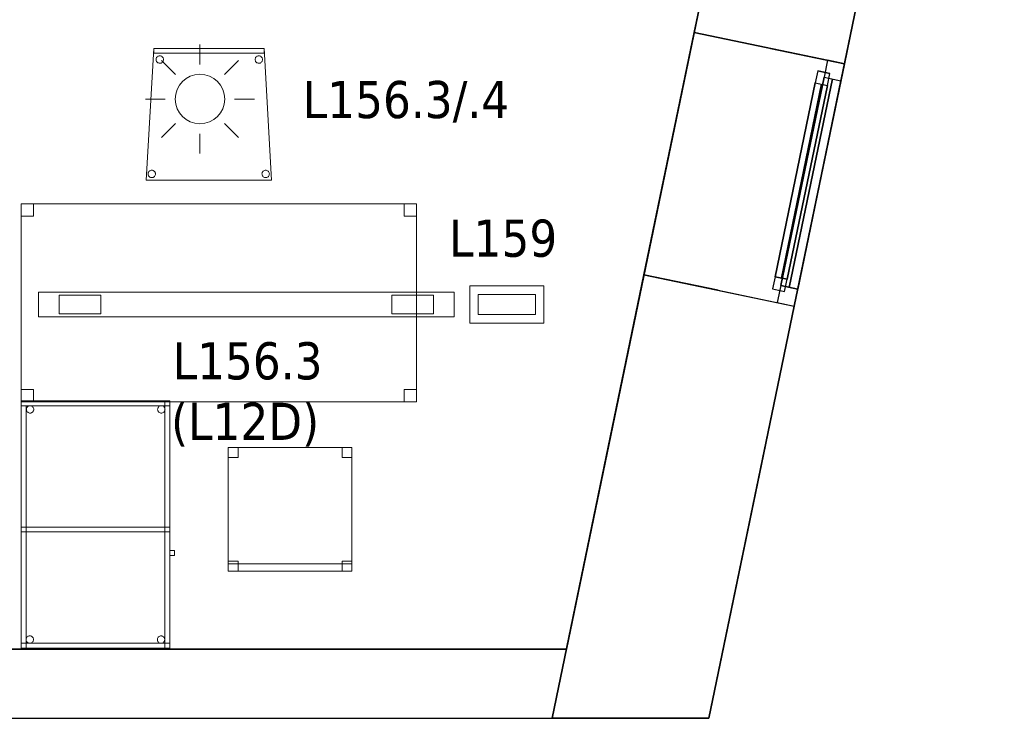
# Model space of a CAD drawing. Header units: metres. Extents: x 391.1 to 427.5, y 12.7 to 28.4.
# Tile 129 of 151: x 421.5 to 425.5, y 12.8 to 15.7. Entities that reach past the tile are written whole.
import ezdxf

# ---------------------------------------------------------------- set-up
doc = ezdxf.new("R2010")
doc.units = ezdxf.units.M
doc.layers.add('01_CARPINTERIA', color=5, linetype='Continuous', lineweight=25, true_color=0x0000ff)
doc.layers.add('01_SUELOS', color=7, linetype='Continuous', lineweight=25, true_color=0x007f00)
for name, color, linetype, lineweight in [('02_MOBILIARIO', 7, 'Continuous', 18), ('A-DETL-____-MBND', 7, 'Continuous', 18), ('A-DETL-GENF-OTLN', 7, 'Continuous', 18), ('A-GENM-____-OTLN', 7, 'Continuous', 18), ('A-WALL-____-MCUT', 7, 'Continuous', 25), ('A-WALL-____-OTLN', 7, 'Continuous', 25), ('E-LITE-____-IDEN', 7, 'Continuous', 30), ('E-LITE-EQPM-IDEN', 7, 'Continuous', 30)]:
    doc.layers.add(name, color=color, linetype=linetype, lineweight=lineweight)
doc.styles.add('Tahoma_4', font='tahoma.ttf', dxfattribs={"height": 0.15})

# ---------------------------------------------------------------- blocks, each defined once
blk = doc.blocks.new('Family - Cadira confient_P1-154581-04_ENLLUMENAT_P1')
at = {"layer": 'A-DETL-____-MBND', "color": 253, "true_color": 0xaaaaaa}
for p, q in [((0, 0), (0.03, 0.5326)), ((0.03, 0.5326), (0, 0)), ((0.03, 0.5126), (0.03, 0.5326)), ((0.03, 0.5326), (0.4765, 0.5326)), ((0.4765, 0.5326), (0.03, 0.5326)), ((0.03, 0.5326), (0.03, 0.5126)), ((0.03, 0.5326), (0.4765, 0.5326)), ((0.4765, 0.5326), (0.03, 0.5326)), ((0.4765, 0.5326), (0.4765, 0.5126)), ((0.4765, 0.5126), (0.4765, 0.5326)), ((0.4765, 0.5326), (0.5065, 0)), ((0.5065, 0), (0.4765, 0.5326)), ((0.4765, 0.5126), (0.03, 0.5126)), ((0.03, 0.5126), (0.4765, 0.5126)), ((0.0397, 0.4876), (0.04, 0.4902)), ((0.04, 0.4902), (0.0397, 0.4876)), ((0.0399, 0.485), (0.0397, 0.4876)), ((0.0397, 0.4876), (0.0399, 0.485)), ((0.0406, 0.4825), (0.0399, 0.485)), ((0.0399, 0.485), (0.0406, 0.4825)), ((0.04, 0.4902), (0.0406, 0.4927)), ((0.0406, 0.4927), (0.04, 0.4902)), ((0.0406, 0.4927), (0.0417, 0.495)), ((0.0417, 0.495), (0.0406, 0.4927)), ((0.0417, 0.4801), (0.0406, 0.4825)), ((0.0406, 0.4825), (0.0417, 0.4801)), ((0.0417, 0.495), (0.0432, 0.4972)), ((0.0432, 0.4972), (0.0417, 0.495)), ((0.0432, 0.478), (0.0417, 0.4801)), ((0.0417, 0.4801), (0.0432, 0.478)), ((0.0432, 0.4972), (0.0451, 0.499)), ((0.0451, 0.499), (0.0432, 0.4972)), ((0.045, 0.4761), (0.0432, 0.478)), ((0.0432, 0.478), (0.045, 0.4761)), ((0.0451, 0.499), (0.0472, 0.5005)), ((0.0472, 0.5005), (0.0451, 0.499)), ((0.0472, 0.5005), (0.0496, 0.5016)), ((0.0496, 0.5016), (0.0472, 0.5005)), ((0.0496, 0.5016), (0.0521, 0.5022)), ((0.0521, 0.5022), (0.0496, 0.5016)), ((0.0521, 0.5022), (0.0547, 0.5024)), ((0.0547, 0.5024), (0.0521, 0.5022)), ((0.0547, 0.5024), (0.0573, 0.5022)), ((0.0573, 0.5022), (0.0547, 0.5024)), ((0.0573, 0.5022), (0.0598, 0.5015)), ((0.0598, 0.5015), (0.0573, 0.5022)), ((0.0598, 0.5015), (0.0622, 0.5004)), ((0.0622, 0.5004), (0.0598, 0.5015)), ((0.0622, 0.5004), (0.0643, 0.4989)), ((0.0643, 0.4989), (0.0622, 0.5004)), ((0.0661, 0.4779), (0.0642, 0.476)), ((0.0642, 0.476), (0.0661, 0.4779)), ((0.0643, 0.4989), (0.0661, 0.4971)), ((0.0661, 0.4971), (0.0643, 0.4989)), ((0.0661, 0.4971), (0.0676, 0.4949)), ((0.0676, 0.4949), (0.0661, 0.4971)), ((0.0676, 0.48), (0.0661, 0.4779)), ((0.0661, 0.4779), (0.0676, 0.48)), ((0.0676, 0.4949), (0.0687, 0.4926)), ((0.0687, 0.4926), (0.0676, 0.4949)), ((0.0687, 0.4823), (0.0676, 0.48)), ((0.0676, 0.48), (0.0687, 0.4823)), ((0.0687, 0.4926), (0.0694, 0.49)), ((0.0694, 0.49), (0.0687, 0.4926)), ((0.0694, 0.4848), (0.0687, 0.4823)), ((0.0687, 0.4823), (0.0694, 0.4848)), ((0.0694, 0.49), (0.0696, 0.4874)), ((0.0696, 0.4874), (0.0694, 0.49)), ((0.0696, 0.4874), (0.0694, 0.4848)), ((0.0694, 0.4848), (0.0696, 0.4874)), ((0.4397, 0.4876), (0.44, 0.4902)), ((0.44, 0.4902), (0.4397, 0.4876)), ((0.4399, 0.485), (0.4397, 0.4876)), ((0.4397, 0.4876), (0.4399, 0.485)), ((0.4406, 0.4825), (0.4399, 0.485)), ((0.4399, 0.485), (0.4406, 0.4825)), ((0.44, 0.4902), (0.4406, 0.4927)), ((0.4406, 0.4927), (0.44, 0.4902)), ((0.4406, 0.4927), (0.4417, 0.495)), ((0.4417, 0.495), (0.4406, 0.4927)), ((0.4417, 0.4801), (0.4406, 0.4825)), ((0.4406, 0.4825), (0.4417, 0.4801)), ((0.4417, 0.495), (0.4432, 0.4972)), ((0.4432, 0.4972), (0.4417, 0.495)), ((0.4432, 0.478), (0.4417, 0.4801)), ((0.4417, 0.4801), (0.4432, 0.478)), ((0.4432, 0.4972), (0.4451, 0.499)), ((0.4451, 0.499), (0.4432, 0.4972)), ((0.445, 0.4761), (0.4432, 0.478)), ((0.4432, 0.478), (0.445, 0.4761)), ((0.4451, 0.499), (0.4472, 0.5005)), ((0.4472, 0.5005), (0.4451, 0.499)), ((0.4472, 0.5005), (0.4496, 0.5016)), ((0.4496, 0.5016), (0.4472, 0.5005)), ((0.4496, 0.5016), (0.4521, 0.5022)), ((0.4521, 0.5022), (0.4496, 0.5016)), ((0.4521, 0.5022), (0.4547, 0.5024)), ((0.4547, 0.5024), (0.4521, 0.5022)), ((0.4547, 0.5024), (0.4573, 0.5022)), ((0.4573, 0.5022), (0.4547, 0.5024)), ((0.4573, 0.5022), (0.4598, 0.5015)), ((0.4598, 0.5015), (0.4573, 0.5022)), ((0.4598, 0.5015), (0.4622, 0.5004)), ((0.4622, 0.5004), (0.4598, 0.5015)), ((0.4622, 0.5004), (0.4643, 0.4989)), ((0.4643, 0.4989), (0.4622, 0.5004)), ((0.4661, 0.4779), (0.4642, 0.476)), ((0.4642, 0.476), (0.4661, 0.4779)), ((0.4643, 0.4989), (0.4661, 0.4971)), ((0.4661, 0.4971), (0.4643, 0.4989)), ((0.4661, 0.4971), (0.4676, 0.4949)), ((0.4676, 0.4949), (0.4661, 0.4971)), ((0.4676, 0.48), (0.4661, 0.4779)), ((0.4661, 0.4779), (0.4676, 0.48)), ((0.4676, 0.4949), (0.4687, 0.4926)), ((0.4687, 0.4926), (0.4676, 0.4949)), ((0.4687, 0.4823), (0.4676, 0.48)), ((0.4676, 0.48), (0.4687, 0.4823)), ((0.4687, 0.4926), (0.4694, 0.49)), ((0.4694, 0.49), (0.4687, 0.4926)), ((0.4694, 0.4848), (0.4687, 0.4823)), ((0.4687, 0.4823), (0.4694, 0.4848)), ((0.4694, 0.49), (0.4696, 0.4874)), ((0.4696, 0.4874), (0.4694, 0.49)), ((0.4696, 0.4874), (0.4694, 0.4848)), ((0.4694, 0.4848), (0.4696, 0.4874)), ((0.0471, 0.4746), (0.045, 0.4761)), ((0.045, 0.4761), (0.0471, 0.4746)), ((0.0495, 0.4735), (0.0471, 0.4746)), ((0.0471, 0.4746), (0.0495, 0.4735)), ((0.052, 0.4728), (0.0495, 0.4735)), ((0.0495, 0.4735), (0.052, 0.4728)), ((0.0546, 0.4726), (0.052, 0.4728)), ((0.052, 0.4728), (0.0546, 0.4726)), ((0.0572, 0.4728), (0.0546, 0.4726)), ((0.0546, 0.4726), (0.0572, 0.4728)), ((0.0597, 0.4734), (0.0572, 0.4728)), ((0.0572, 0.4728), (0.0597, 0.4734)), ((0.0621, 0.4745), (0.0597, 0.4734)), ((0.0597, 0.4734), (0.0621, 0.4745)), ((0.0642, 0.476), (0.0621, 0.4745)), ((0.0621, 0.4745), (0.0642, 0.476)), ((0.4471, 0.4746), (0.445, 0.4761)), ((0.445, 0.4761), (0.4471, 0.4746)), ((0.4495, 0.4735), (0.4471, 0.4746)), ((0.4471, 0.4746), (0.4495, 0.4735)), ((0.452, 0.4728), (0.4495, 0.4735)), ((0.4495, 0.4735), (0.452, 0.4728)), ((0.4546, 0.4726), (0.452, 0.4728)), ((0.452, 0.4728), (0.4546, 0.4726)), ((0.4572, 0.4728), (0.4546, 0.4726)), ((0.4546, 0.4726), (0.4572, 0.4728)), ((0.4597, 0.4734), (0.4572, 0.4728)), ((0.4572, 0.4728), (0.4597, 0.4734)), ((0.4621, 0.4745), (0.4597, 0.4734)), ((0.4597, 0.4734), (0.4621, 0.4745)), ((0.4642, 0.476), (0.4621, 0.4745)), ((0.4621, 0.4745), (0.4642, 0.476)), ((0.0172, 0.0392), (0.0198, 0.0398)), ((0.0198, 0.0398), (0.0172, 0.0392)), ((0.0198, 0.0398), (0.0224, 0.04)), ((0.0224, 0.04), (0.0198, 0.0398)), ((0.0224, 0.04), (0.0249, 0.0398)), ((0.0249, 0.0398), (0.0224, 0.04)), ((0.0249, 0.0398), (0.0275, 0.0391)), ((0.0275, 0.0391), (0.0249, 0.0398)), ((0.4772, 0.0392), (0.4798, 0.0398)), ((0.4798, 0.0398), (0.4772, 0.0392)), ((0.4798, 0.0398), (0.4824, 0.04)), ((0.4824, 0.04), (0.4798, 0.0398)), ((0.4824, 0.04), (0.4849, 0.0398)), ((0.4849, 0.0398), (0.4824, 0.04)), ((0.4849, 0.0398), (0.4875, 0.0391)), ((0.4875, 0.0391), (0.4849, 0.0398)), ((0.5065, 0), (0, 0)), ((0, 0), (0.5065, 0)), ((0.0074, 0.0252), (0.0076, 0.0278)), ((0.0076, 0.0278), (0.0074, 0.0252)), ((0.0076, 0.0226), (0.0074, 0.0252)), ((0.0074, 0.0252), (0.0076, 0.0226)), ((0.0076, 0.0278), (0.0083, 0.0303)), ((0.0083, 0.0303), (0.0076, 0.0278)), ((0.0082, 0.02), (0.0076, 0.0226)), ((0.0076, 0.0226), (0.0082, 0.02)), ((0.0093, 0.0177), (0.0082, 0.02)), ((0.0082, 0.02), (0.0093, 0.0177)), ((0.0083, 0.0303), (0.0094, 0.0326)), ((0.0094, 0.0326), (0.0083, 0.0303)), ((0.0108, 0.0155), (0.0093, 0.0177)), ((0.0093, 0.0177), (0.0108, 0.0155)), ((0.0094, 0.0326), (0.0109, 0.0347)), ((0.0109, 0.0347), (0.0094, 0.0326)), ((0.0126, 0.0137), (0.0108, 0.0155)), ((0.0108, 0.0155), (0.0126, 0.0137)), ((0.0109, 0.0347), (0.0127, 0.0366)), ((0.0127, 0.0366), (0.0109, 0.0347)), ((0.0148, 0.0122), (0.0126, 0.0137)), ((0.0126, 0.0137), (0.0148, 0.0122)), ((0.0127, 0.0366), (0.0149, 0.0381)), ((0.0149, 0.0381), (0.0127, 0.0366)), ((0.0171, 0.0111), (0.0148, 0.0122)), ((0.0148, 0.0122), (0.0171, 0.0111)), ((0.0149, 0.0381), (0.0172, 0.0392)), ((0.0172, 0.0392), (0.0149, 0.0381)), ((0.0196, 0.0104), (0.0171, 0.0111)), ((0.0171, 0.0111), (0.0196, 0.0104)), ((0.0222, 0.0102), (0.0196, 0.0104)), ((0.0196, 0.0104), (0.0222, 0.0102)), ((0.0248, 0.0104), (0.0222, 0.0102)), ((0.0222, 0.0102), (0.0248, 0.0104)), ((0.0273, 0.011), (0.0248, 0.0104)), ((0.0248, 0.0104), (0.0273, 0.011)), ((0.0297, 0.0121), (0.0273, 0.011)), ((0.0273, 0.011), (0.0297, 0.0121)), ((0.0275, 0.0391), (0.0298, 0.038)), ((0.0298, 0.038), (0.0275, 0.0391)), ((0.0318, 0.0136), (0.0297, 0.0121)), ((0.0297, 0.0121), (0.0318, 0.0136)), ((0.0298, 0.038), (0.0319, 0.0365)), ((0.0319, 0.0365), (0.0298, 0.038)), ((0.0337, 0.0154), (0.0318, 0.0136)), ((0.0318, 0.0136), (0.0337, 0.0154)), ((0.0319, 0.0365), (0.0338, 0.0346)), ((0.0338, 0.0346), (0.0319, 0.0365)), ((0.0352, 0.0176), (0.0337, 0.0154)), ((0.0337, 0.0154), (0.0352, 0.0176)), ((0.0338, 0.0346), (0.0353, 0.0325)), ((0.0353, 0.0325), (0.0338, 0.0346)), ((0.0363, 0.0199), (0.0352, 0.0176)), ((0.0352, 0.0176), (0.0363, 0.0199)), ((0.0353, 0.0325), (0.0363, 0.0301)), ((0.0363, 0.0301), (0.0353, 0.0325)), ((0.0363, 0.0301), (0.037, 0.0276)), ((0.037, 0.0276), (0.0363, 0.0301)), ((0.037, 0.0224), (0.0363, 0.0199)), ((0.0363, 0.0199), (0.037, 0.0224)), ((0.037, 0.0276), (0.0372, 0.025)), ((0.0372, 0.025), (0.037, 0.0276)), ((0.0372, 0.025), (0.037, 0.0224)), ((0.037, 0.0224), (0.0372, 0.025)), ((0.4674, 0.0252), (0.4676, 0.0278)), ((0.4676, 0.0278), (0.4674, 0.0252)), ((0.4676, 0.0226), (0.4674, 0.0252)), ((0.4674, 0.0252), (0.4676, 0.0226)), ((0.4676, 0.0278), (0.4683, 0.0303)), ((0.4683, 0.0303), (0.4676, 0.0278)), ((0.4682, 0.02), (0.4676, 0.0226)), ((0.4676, 0.0226), (0.4682, 0.02)), ((0.4693, 0.0177), (0.4682, 0.02)), ((0.4682, 0.02), (0.4693, 0.0177)), ((0.4683, 0.0303), (0.4694, 0.0326)), ((0.4694, 0.0326), (0.4683, 0.0303)), ((0.4708, 0.0155), (0.4693, 0.0177)), ((0.4693, 0.0177), (0.4708, 0.0155)), ((0.4694, 0.0326), (0.4709, 0.0347)), ((0.4709, 0.0347), (0.4694, 0.0326)), ((0.4726, 0.0137), (0.4708, 0.0155)), ((0.4708, 0.0155), (0.4726, 0.0137)), ((0.4709, 0.0347), (0.4727, 0.0366)), ((0.4727, 0.0366), (0.4709, 0.0347)), ((0.4748, 0.0122), (0.4726, 0.0137)), ((0.4726, 0.0137), (0.4748, 0.0122)), ((0.4727, 0.0366), (0.4749, 0.0381)), ((0.4749, 0.0381), (0.4727, 0.0366)), ((0.4771, 0.0111), (0.4748, 0.0122)), ((0.4748, 0.0122), (0.4771, 0.0111)), ((0.4749, 0.0381), (0.4772, 0.0392)), ((0.4772, 0.0392), (0.4749, 0.0381)), ((0.4796, 0.0104), (0.4771, 0.0111)), ((0.4771, 0.0111), (0.4796, 0.0104)), ((0.4822, 0.0102), (0.4796, 0.0104)), ((0.4796, 0.0104), (0.4822, 0.0102)), ((0.4848, 0.0104), (0.4822, 0.0102)), ((0.4822, 0.0102), (0.4848, 0.0104)), ((0.4873, 0.011), (0.4848, 0.0104)), ((0.4848, 0.0104), (0.4873, 0.011)), ((0.4897, 0.0121), (0.4873, 0.011)), ((0.4873, 0.011), (0.4897, 0.0121)), ((0.4875, 0.0391), (0.4898, 0.038)), ((0.4898, 0.038), (0.4875, 0.0391)), ((0.4918, 0.0136), (0.4897, 0.0121)), ((0.4897, 0.0121), (0.4918, 0.0136)), ((0.4898, 0.038), (0.4919, 0.0365)), ((0.4919, 0.0365), (0.4898, 0.038)), ((0.4937, 0.0154), (0.4918, 0.0136)), ((0.4918, 0.0136), (0.4937, 0.0154)), ((0.4919, 0.0365), (0.4938, 0.0346)), ((0.4938, 0.0346), (0.4919, 0.0365)), ((0.4952, 0.0176), (0.4937, 0.0154)), ((0.4937, 0.0154), (0.4952, 0.0176)), ((0.4938, 0.0346), (0.4953, 0.0325)), ((0.4953, 0.0325), (0.4938, 0.0346)), ((0.4963, 0.0199), (0.4952, 0.0176)), ((0.4952, 0.0176), (0.4963, 0.0199)), ((0.4953, 0.0325), (0.4963, 0.0301)), ((0.4963, 0.0301), (0.4953, 0.0325)), ((0.4963, 0.0301), (0.497, 0.0276)), ((0.497, 0.0276), (0.4963, 0.0301)), ((0.497, 0.0224), (0.4963, 0.0199)), ((0.4963, 0.0199), (0.497, 0.0224)), ((0.497, 0.0276), (0.4972, 0.025)), ((0.4972, 0.025), (0.497, 0.0276)), ((0.4972, 0.025), (0.497, 0.0224)), ((0.497, 0.0224), (0.4972, 0.025))]:
    blk.add_line(p, q, dxfattribs=at)
blk = doc.blocks.new('Family - Cadira d_Oficina_P1-154621-04_ENLLUMENAT_P1')
at = {"layer": 'A-DETL-____-MBND', "color": 253, "true_color": 0xaaaaaa}
for p, q in [((0, 0.5), (0.5, 0.5)), ((0, 0), (0, 0.5)), ((0.5, 0.5), (0, 0.5)), ((0, 0.5), (0, 0)), ((0, 0.46), (0, 0.5)), ((0, 0.5), (0.04, 0.5)), ((0.04, 0.5), (0, 0.5)), ((0, 0.5), (0, 0.46)), ((0.04, 0.5), (0.04, 0.46)), ((0.04, 0.46), (0.04, 0.5)), ((0.46, 0.46), (0.46, 0.5)), ((0.46, 0.5), (0.5, 0.5)), ((0.5, 0.5), (0.46, 0.5)), ((0.46, 0.5), (0.46, 0.46)), ((0.5, 0.5), (0.5, 0)), ((0.5, 0), (0.5, 0.5)), ((0.5, 0.5), (0.5, 0.46)), ((0.5, 0.46), (0.5, 0.5)), ((0.04, 0.46), (0, 0.46)), ((0, 0.46), (0.04, 0.46)), ((0.5, 0.46), (0.46, 0.46)), ((0.46, 0.46), (0.5, 0.46)), ((0, 0), (0, 0.04)), ((0, 0.04), (0.04, 0.04)), ((0.04, 0.04), (0, 0.04)), ((0, 0.04), (0, 0)), ((0.04, 0.04), (0.04, 0)), ((0.04, 0), (0.04, 0.04)), ((0.46, 0), (0.46, 0.04)), ((0.46, 0.04), (0.5, 0.04)), ((0.5, 0.04), (0.46, 0.04)), ((0.46, 0.04), (0.46, 0)), ((0.5, 0.04), (0.5, 0)), ((0.5, 0), (0.5, 0.04)), ((0, 0), (0, 0.03)), ((0, 0.03), (0.5, 0.03)), ((0.5, 0.03), (0, 0.03)), ((0, 0.03), (0, 0)), ((0.04, 0), (0, 0)), ((0, 0), (0.04, 0)), ((0.5, 0), (0, 0)), ((0, 0), (0.5, 0)), ((0.5, 0), (0, 0)), ((0, 0), (0.5, 0)), ((0.5, 0), (0.46, 0)), ((0.5, 0.03), (0.5, 0)), ((0.5, 0), (0.5, 0.03)), ((0.46, 0), (0.5, 0))]:
    blk.add_line(p, q, dxfattribs=at)
blk = doc.blocks.new('Forma directa - LONDR55-XX_ZZ-ARQ-CAA-M3D-Londres55-154719-04_ENLLUMENAT_P1')
at = {"layer": '01_CARPINTERIA', "color": 161, "true_color": 0xaaaaff}
for p, q in [((0.1, 0.1), (0.05, 0.1)), ((0.05, 0.1), (0.05, 0.05)), ((0.1, 0.1), (0.05, 0.1)), ((0.05, 0.1), (0.05, 0.05)), ((0.1, 0.1), (0.9, 0.1)), ((0.9, 0.1), (0.1, 0.1)), ((0.1, 0.1), (0.1, 0.05)), ((0.1, 0.05), (0.1, 0.1)), ((0.1, 0.05), (0.1, 0.1)), ((0.1, 0.1), (0.1, 0.05)), ((0.9, 0.1), (0.9, 0.05)), ((0.9, 0.1), (0.9, 0.05)), ((0.95, 0.1), (0.9, 0.1)), ((0.9, 0.1), (0.9, 0.05)), ((0.95, 0.1), (0.9, 0.1)), ((0.9, 0.1), (0.9, 0.05)), ((0.95, 0.05), (0.95, 0.1)), ((0.95, 0.1), (0.95, 0.05)), ((0.07, 0.07), (0, 0.07)), ((0, 0.07), (0, 0)), ((0.07, 0.07), (0, 0.07)), ((0, 0.07), (0, 0)), ((0.05, 0.05), (0.1, 0.05)), ((0.05, 0.05), (0.1, 0.05)), ((0.07, 0), (0.07, 0.07)), ((0.07, 0.07), (0.07, 0)), ((0.07, 0.07), (0.93, 0.07)), ((0.93, 0.07), (0.07, 0.07)), ((0.07, 0.07), (0.07, 0)), ((0.07, 0), (0.07, 0.07)), ((0.9, 0.075), (0.1, 0.075)), ((0.9, 0.075), (0.1, 0.075)), ((0.1, 0.05), (0.9, 0.05)), ((0.9, 0.05), (0.1, 0.05)), ((0.9, 0.05), (0.95, 0.05)), ((0.9, 0.05), (0.95, 0.05)), ((0.93, 0.07), (0.93, 0)), ((0.93, 0.07), (0.93, 0)), ((1, 0.07), (0.93, 0.07)), ((0.93, 0.07), (0.93, 0)), ((1, 0.07), (0.93, 0.07)), ((0.93, 0.07), (0.93, 0)), ((1, 0), (1, 0.07)), ((1, 0.07), (1, 0)), ((0, 0), (0.07, 0)), ((0, 0), (0.07, 0)), ((0.93, 0.035), (0.07, 0.035)), ((0.07, 0.035), (0.93, 0.035)), ((0.07, 0), (0.93, 0)), ((0.93, 0), (0.07, 0)), ((0.93, 0), (1, 0)), ((0.93, 0), (1, 0))]:
    blk.add_line(p, q, dxfattribs=at)
blk = doc.blocks.new('Forma directa - Finestra P1-154720-04_ENLLUMENAT_P1')
at = {"xscale": 1.00000002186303, "yscale": 1.00000002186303, "zscale": 1.00000002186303}
blk.add_blockref('Forma directa - LONDR55-XX_ZZ-ARQ-CAA-M3D-Londres55-154719-04_ENLLUMENAT_P1', (0, 0), dxfattribs=at)
blk = doc.blocks.new('Family - Taula 160X80_P1-154813-04_ENLLUMENAT_P1')
at = {"layer": 'A-DETL-____-MBND', "color": 253, "true_color": 0xaaaaaa}
for p, q in [((0, 0.7501), (0, 0.8001)), ((0, 0.8001), (0.05, 0.8001)), ((0.05, 0.8001), (0, 0.8001)), ((0, 0.8001), (0, 0.7501)), ((0, 0), (0, 0.8001)), ((0, 0.8001), (1.5969, 0.8001)), ((1.5969, 0.8001), (0, 0.8001)), ((0, 0.8001), (0, 0)), ((0.05, 0.8001), (0.05, 0.7501)), ((0.05, 0.7501), (0.05, 0.8001)), ((1.5469, 0.7501), (1.5469, 0.8001)), ((1.5469, 0.8001), (1.5969, 0.8001)), ((1.5969, 0.8001), (1.5469, 0.8001)), ((1.5469, 0.8001), (1.5469, 0.7501)), ((1.5969, 0.8001), (1.5969, 0)), ((1.5969, 0), (1.5969, 0.8001)), ((1.5969, 0.8001), (1.5969, 0.7501)), ((1.5969, 0.7501), (1.5969, 0.8001)), ((0.05, 0.7501), (0, 0.7501)), ((0, 0.7501), (0.05, 0.7501)), ((1.5969, 0.7501), (1.5469, 0.7501)), ((1.5469, 0.7501), (1.5969, 0.7501)), ((0, 0), (0, 0.05)), ((0, 0.05), (0.05, 0.05)), ((0.05, 0.05), (0, 0.05)), ((0, 0.05), (0, 0)), ((0.05, 0.05), (0.05, 0)), ((0.05, 0), (0.05, 0.05)), ((1.5469, 0), (1.5469, 0.05)), ((1.5469, 0.05), (1.5969, 0.05)), ((1.5969, 0.05), (1.5469, 0.05)), ((1.5469, 0.05), (1.5469, 0)), ((1.5969, 0.05), (1.5969, 0)), ((1.5969, 0), (1.5969, 0.05)), ((1.5969, 0), (0, 0)), ((0, 0), (1.5969, 0)), ((0.05, 0), (0, 0)), ((0, 0), (0.05, 0)), ((1.5969, 0), (1.5469, 0)), ((1.5469, 0), (1.5969, 0))]:
    blk.add_line(p, q, dxfattribs=at)
blk = doc.blocks.new('Family - LONDR55-XX_ZZ-ARQ-CAA-M3D-Londres55-155045-04_ENLLUMENAT_P1')
at = {"layer": '01_SUELOS', "color": 9, "true_color": 0xaad4aa}
for p, q in [((25.4183, 0), (28.5181, 14.9576)), ((28.5181, 14.9576), (25.4183, 0)), ((0, 0), (25.4183, 0)), ((25.4183, 0), (0, 0))]:
    blk.add_line(p, q, dxfattribs=at)
blk = doc.blocks.new('Family - Mur P1-155141-04_ENLLUMENAT_P1')
at = {"layer": 'A-WALL-____-MCUT', "color": 253, "true_color": 0xaaaaaa}
for p, q in [((25.4738, 0.28), (0.0555, 0.28)), ((25.4157, 0), (25.4738, 0.28)), ((0, 0), (25.4157, 0))]:
    blk.add_line(p, q, dxfattribs=at)
at = {"layer": 'A-WALL-____-OTLN', "color": 253, "true_color": 0xaaaaaa}
for p, q in [((25.4738, 0.28), (0.0555, 0.28)), ((25.4157, 0), (25.4738, 0.28)), ((0, 0), (25.4157, 0))]:
    blk.add_line(p, q, dxfattribs=at)
at = {"layer": 'A-WALL-____-OTLN', "color": 253, "lineweight": 18, "true_color": 0xaaaaaa}
blk.add_line((0, 0), (25.4157, 0), dxfattribs=at)
blk = doc.blocks.new('Family - Taula 100X60_P1-155271-04_ENLLUMENAT_P1')
at = {"layer": 'A-DETL-____-MBND', "color": 253, "true_color": 0xaaaaaa}
for p, q in [((0.6, 1), (0, 1)), ((0, 1), (0.6, 1)), ((0, 1), (0, 0)), ((0, 0), (0, 1)), ((0.6, 1), (0, 1)), ((0, 1), (0.6, 1)), ((0, 1), (0, 0)), ((0, 0), (0, 1)), ((0, 1), (0.58, 1)), ((0, 0), (0, 1)), ((0.58, 1), (0, 1)), ((0, 1), (0, 0)), ((0, 0.98), (0, 1)), ((0, 1), (0, 0.98)), ((0, 1), (0.6, 1)), ((0.6, 1), (0, 1)), ((0.58, 1), (0.58, 0)), ((0.58, 0), (0.58, 1)), ((0.6, 0), (0.6, 1)), ((0.6, 1), (0.6, 0)), ((0.6, 0), (0.6, 1)), ((0.6, 1), (0.6, 0)), ((0.6, 1), (0.6, 0.98)), ((0.6, 1), (0.6, 0.98)), ((0.6, 0.98), (0, 0.98)), ((0, 0.98), (0.6, 0.98)), ((0, 0.98), (0.02, 0.98)), ((0.02, 0.98), (0, 0.98)), ((0, 0), (0, 0.98)), ((0, 0.98), (0, 0)), ((0.02, 0.98), (0.02, 0)), ((0.02, 0), (0.02, 0.98)), ((0.0212, 0.965), (0.0215, 0.9676)), ((0.0215, 0.9676), (0.0212, 0.965)), ((0.0215, 0.9624), (0.0212, 0.965)), ((0.0212, 0.965), (0.0215, 0.9624)), ((0.0215, 0.9676), (0.0221, 0.9701)), ((0.0221, 0.9701), (0.0215, 0.9676)), ((0.0221, 0.9599), (0.0215, 0.9624)), ((0.0215, 0.9624), (0.0221, 0.9599)), ((0.0221, 0.9701), (0.0232, 0.9725)), ((0.0232, 0.9725), (0.0221, 0.9701)), ((0.0232, 0.9575), (0.0221, 0.9599)), ((0.0221, 0.9599), (0.0232, 0.9575)), ((0.0232, 0.9725), (0.0247, 0.9746)), ((0.0247, 0.9746), (0.0232, 0.9725)), ((0.0247, 0.9554), (0.0232, 0.9575)), ((0.0232, 0.9575), (0.0247, 0.9554)), ((0.0247, 0.9746), (0.0266, 0.9764)), ((0.0266, 0.9764), (0.0247, 0.9746)), ((0.0266, 0.9536), (0.0247, 0.9554)), ((0.0247, 0.9554), (0.0266, 0.9536)), ((0.0266, 0.9764), (0.0287, 0.9779)), ((0.0287, 0.9779), (0.0266, 0.9764)), ((0.0287, 0.9779), (0.0311, 0.979)), ((0.0311, 0.979), (0.0287, 0.9779)), ((0.0311, 0.979), (0.0336, 0.9797)), ((0.0336, 0.9797), (0.0311, 0.979)), ((0.0336, 0.9797), (0.0362, 0.9799)), ((0.0362, 0.9799), (0.0336, 0.9797)), ((0.0362, 0.9799), (0.0388, 0.9797)), ((0.0388, 0.9797), (0.0362, 0.9799)), ((0.0388, 0.9797), (0.0413, 0.979)), ((0.0413, 0.979), (0.0388, 0.9797)), ((0.0413, 0.979), (0.0436, 0.9779)), ((0.0436, 0.9779), (0.0413, 0.979)), ((0.0436, 0.9779), (0.0458, 0.9764)), ((0.0458, 0.9764), (0.0436, 0.9779)), ((0.0458, 0.9764), (0.0476, 0.9746)), ((0.0476, 0.9746), (0.0458, 0.9764)), ((0.0476, 0.9554), (0.0458, 0.9536)), ((0.0458, 0.9536), (0.0476, 0.9554)), ((0.0476, 0.9746), (0.0491, 0.9725)), ((0.0491, 0.9725), (0.0476, 0.9746)), ((0.0491, 0.9575), (0.0476, 0.9554)), ((0.0476, 0.9554), (0.0491, 0.9575)), ((0.0491, 0.9725), (0.0502, 0.9701)), ((0.0502, 0.9701), (0.0491, 0.9725)), ((0.0502, 0.9599), (0.0491, 0.9575)), ((0.0491, 0.9575), (0.0502, 0.9599)), ((0.0502, 0.9701), (0.0509, 0.9676)), ((0.0509, 0.9676), (0.0502, 0.9701)), ((0.0509, 0.9624), (0.0502, 0.9599)), ((0.0502, 0.9599), (0.0509, 0.9624)), ((0.0509, 0.9676), (0.0511, 0.965)), ((0.0511, 0.965), (0.0509, 0.9676)), ((0.0511, 0.965), (0.0509, 0.9624)), ((0.0509, 0.9624), (0.0511, 0.965)), ((0.5512, 0.965), (0.5515, 0.9676)), ((0.5515, 0.9676), (0.5512, 0.965)), ((0.5515, 0.9624), (0.5512, 0.965)), ((0.5512, 0.965), (0.5515, 0.9624)), ((0.5515, 0.9676), (0.5521, 0.9701)), ((0.5521, 0.9701), (0.5515, 0.9676)), ((0.5521, 0.9599), (0.5515, 0.9624)), ((0.5515, 0.9624), (0.5521, 0.9599)), ((0.5521, 0.9701), (0.5532, 0.9725)), ((0.5532, 0.9725), (0.5521, 0.9701)), ((0.5532, 0.9575), (0.5521, 0.9599)), ((0.5521, 0.9599), (0.5532, 0.9575)), ((0.5532, 0.9725), (0.5547, 0.9746)), ((0.5547, 0.9746), (0.5532, 0.9725)), ((0.5547, 0.9554), (0.5532, 0.9575)), ((0.5532, 0.9575), (0.5547, 0.9554)), ((0.5547, 0.9746), (0.5566, 0.9764)), ((0.5566, 0.9764), (0.5547, 0.9746)), ((0.5566, 0.9536), (0.5547, 0.9554)), ((0.5547, 0.9554), (0.5566, 0.9536)), ((0.5566, 0.9764), (0.5587, 0.9779)), ((0.5587, 0.9779), (0.5566, 0.9764)), ((0.5587, 0.9779), (0.5611, 0.979)), ((0.5611, 0.979), (0.5587, 0.9779)), ((0.5611, 0.979), (0.5636, 0.9797)), ((0.5636, 0.9797), (0.5611, 0.979)), ((0.5636, 0.9797), (0.5662, 0.9799)), ((0.5662, 0.9799), (0.5636, 0.9797)), ((0.5662, 0.9799), (0.5688, 0.9797)), ((0.5688, 0.9797), (0.5662, 0.9799)), ((0.5688, 0.9797), (0.5713, 0.979)), ((0.5713, 0.979), (0.5688, 0.9797)), ((0.5713, 0.979), (0.5736, 0.9779)), ((0.5736, 0.9779), (0.5713, 0.979)), ((0.5736, 0.9779), (0.5758, 0.9764)), ((0.5758, 0.9764), (0.5736, 0.9779)), ((0.5758, 0.9764), (0.5776, 0.9746)), ((0.5776, 0.9746), (0.5758, 0.9764)), ((0.5776, 0.9554), (0.5758, 0.9536)), ((0.5758, 0.9536), (0.5776, 0.9554)), ((0.5776, 0.9746), (0.5791, 0.9725)), ((0.5791, 0.9725), (0.5776, 0.9746)), ((0.5791, 0.9575), (0.5776, 0.9554)), ((0.5776, 0.9554), (0.5791, 0.9575)), ((0.5791, 0.9725), (0.5802, 0.9701)), ((0.5802, 0.9701), (0.5791, 0.9725)), ((0.5802, 0.9599), (0.5791, 0.9575)), ((0.5791, 0.9575), (0.5802, 0.9599)), ((0.5802, 0.9701), (0.5809, 0.9676)), ((0.5809, 0.9676), (0.5802, 0.9701)), ((0.5809, 0.9624), (0.5802, 0.9599)), ((0.5802, 0.9599), (0.5809, 0.9624)), ((0.5809, 0.9676), (0.5811, 0.965)), ((0.5811, 0.965), (0.5809, 0.9676)), ((0.5811, 0.965), (0.5809, 0.9624)), ((0.5809, 0.9624), (0.5811, 0.965)), ((0.0287, 0.9521), (0.0266, 0.9536)), ((0.0266, 0.9536), (0.0287, 0.9521)), ((0.0311, 0.951), (0.0287, 0.9521)), ((0.0287, 0.9521), (0.0311, 0.951)), ((0.0336, 0.9503), (0.0311, 0.951)), ((0.0311, 0.951), (0.0336, 0.9503)), ((0.0362, 0.9501), (0.0336, 0.9503)), ((0.0336, 0.9503), (0.0362, 0.9501)), ((0.0388, 0.9503), (0.0362, 0.9501)), ((0.0362, 0.9501), (0.0388, 0.9503)), ((0.0413, 0.951), (0.0388, 0.9503)), ((0.0388, 0.9503), (0.0413, 0.951)), ((0.0436, 0.9521), (0.0413, 0.951)), ((0.0413, 0.951), (0.0436, 0.9521)), ((0.0458, 0.9536), (0.0436, 0.9521)), ((0.0436, 0.9521), (0.0458, 0.9536)), ((0.5587, 0.9521), (0.5566, 0.9536)), ((0.5566, 0.9536), (0.5587, 0.9521)), ((0.5611, 0.951), (0.5587, 0.9521)), ((0.5587, 0.9521), (0.5611, 0.951)), ((0.5636, 0.9503), (0.5611, 0.951)), ((0.5611, 0.951), (0.5636, 0.9503)), ((0.5662, 0.9501), (0.5636, 0.9503)), ((0.5636, 0.9503), (0.5662, 0.9501)), ((0.5688, 0.9503), (0.5662, 0.9501)), ((0.5662, 0.9501), (0.5688, 0.9503)), ((0.5713, 0.951), (0.5688, 0.9503)), ((0.5688, 0.9503), (0.5713, 0.951)), ((0.5736, 0.9521), (0.5713, 0.951)), ((0.5713, 0.951), (0.5736, 0.9521)), ((0.5758, 0.9536), (0.5736, 0.9521)), ((0.5736, 0.9521), (0.5758, 0.9536)), ((0, 0.47), (0, 0.49)), ((0, 0.49), (0, 0.47)), ((0, 0.49), (0.6, 0.49)), ((0.6, 0.49), (0, 0.49)), ((0, 0.47), (0, 0.49)), ((0, 0.49), (0, 0.47)), ((0, 0.49), (0.58, 0.49)), ((0.58, 0.49), (0, 0.49)), ((0.58, 0.49), (0.58, 0.47)), ((0.58, 0.49), (0.58, 0.47)), ((0.58, 0.49), (0.6, 0.49)), ((0.6, 0.49), (0.58, 0.49)), ((0.58, 0), (0.58, 0.49)), ((0.58, 0.49), (0.58, 0)), ((0.6, 0.49), (0.6, 0.47)), ((0.6, 0.49), (0.6, 0.47)), ((0.6, 0.49), (0.6, 0)), ((0.6, 0), (0.6, 0.49)), ((0.6, 0.47), (0, 0.47)), ((0, 0.47), (0.6, 0.47)), ((0.58, 0.47), (0, 0.47)), ((0, 0.47), (0.58, 0.47)), ((0.6, 0.3744), (0.6, 0.3944)), ((0.6, 0.3944), (0.62, 0.3944)), ((0.62, 0.3944), (0.6, 0.3944)), ((0.6, 0.3944), (0.6, 0.3744)), ((0.62, 0.3744), (0.6, 0.3744)), ((0.6, 0.3744), (0.62, 0.3744)), ((0.62, 0.3944), (0.62, 0.3744)), ((0.62, 0.3744), (0.62, 0.3944)), ((0.0203, 0.0379), (0.0209, 0.0404)), ((0.0209, 0.0404), (0.0203, 0.0379)), ((0.0209, 0.0404), (0.022, 0.0428)), ((0.022, 0.0428), (0.0209, 0.0404)), ((0.022, 0.0428), (0.0235, 0.0449)), ((0.0235, 0.0449), (0.022, 0.0428)), ((0.0235, 0.0449), (0.0254, 0.0467)), ((0.0254, 0.0467), (0.0235, 0.0449)), ((0.0254, 0.0467), (0.0275, 0.0482)), ((0.0275, 0.0482), (0.0254, 0.0467)), ((0.0275, 0.0482), (0.0299, 0.0493)), ((0.0299, 0.0493), (0.0275, 0.0482)), ((0.0299, 0.0493), (0.0324, 0.05)), ((0.0324, 0.05), (0.0299, 0.0493)), ((0.0324, 0.05), (0.035, 0.0502)), ((0.035, 0.0502), (0.0324, 0.05)), ((0.035, 0.0502), (0.0376, 0.05)), ((0.0376, 0.05), (0.035, 0.0502)), ((0.0376, 0.05), (0.0401, 0.0493)), ((0.0401, 0.0493), (0.0376, 0.05)), ((0.0401, 0.0493), (0.0424, 0.0482)), ((0.0424, 0.0482), (0.0401, 0.0493)), ((0.0424, 0.0482), (0.0446, 0.0467)), ((0.0446, 0.0467), (0.0424, 0.0482)), ((0.0446, 0.0467), (0.0464, 0.0449)), ((0.0464, 0.0449), (0.0446, 0.0467)), ((0.0464, 0.0449), (0.0479, 0.0428)), ((0.0479, 0.0428), (0.0464, 0.0449)), ((0.0479, 0.0428), (0.049, 0.0404)), ((0.049, 0.0404), (0.0479, 0.0428)), ((0.049, 0.0404), (0.0497, 0.0379)), ((0.0497, 0.0379), (0.049, 0.0404)), ((0.5503, 0.0375), (0.551, 0.0401)), ((0.551, 0.0401), (0.5503, 0.0375)), ((0.551, 0.0401), (0.5521, 0.0424)), ((0.5521, 0.0424), (0.551, 0.0401)), ((0.5521, 0.0424), (0.5536, 0.0446)), ((0.5536, 0.0446), (0.5521, 0.0424)), ((0.5536, 0.0446), (0.5554, 0.0464)), ((0.5554, 0.0464), (0.5536, 0.0446)), ((0.5554, 0.0464), (0.5575, 0.0479)), ((0.5575, 0.0479), (0.5554, 0.0464)), ((0.5575, 0.0479), (0.5599, 0.049)), ((0.5599, 0.049), (0.5575, 0.0479)), ((0.5599, 0.049), (0.5624, 0.0497)), ((0.5624, 0.0497), (0.5599, 0.049)), ((0.5624, 0.0497), (0.565, 0.0499)), ((0.565, 0.0499), (0.5624, 0.0497)), ((0.565, 0.0499), (0.5676, 0.0497)), ((0.5676, 0.0497), (0.565, 0.0499)), ((0.5676, 0.0497), (0.5701, 0.049)), ((0.5701, 0.049), (0.5676, 0.0497)), ((0.5701, 0.049), (0.5725, 0.0479)), ((0.5725, 0.0479), (0.5701, 0.049)), ((0.5725, 0.0479), (0.5746, 0.0464)), ((0.5746, 0.0464), (0.5725, 0.0479)), ((0.5746, 0.0464), (0.5764, 0.0446)), ((0.5764, 0.0446), (0.5746, 0.0464)), ((0.5764, 0.0446), (0.5779, 0.0424)), ((0.5779, 0.0424), (0.5764, 0.0446)), ((0.5779, 0.0424), (0.579, 0.0401)), ((0.579, 0.0401), (0.5779, 0.0424)), ((0.579, 0.0401), (0.5797, 0.0375)), ((0.5797, 0.0375), (0.579, 0.0401)), ((0, 0), (0, 0.02)), ((0, 0.02), (0, 0)), ((0, 0.02), (0.6, 0.02)), ((0.6, 0.02), (0, 0.02)), ((0, 0), (0.6, 0)), ((0.6, 0), (0, 0)), ((0, 0), (0.6, 0)), ((0.6, 0), (0, 0)), ((0.6, 0), (0, 0)), ((0, 0), (0.6, 0)), ((0.58, 0), (0, 0)), ((0, 0), (0.58, 0)), ((0.02, 0), (0, 0)), ((0.02, 0), (0, 0)), ((0.02, 0.0353), (0.0203, 0.0379)), ((0.0203, 0.0379), (0.02, 0.0353)), ((0.0203, 0.0327), (0.02, 0.0353)), ((0.02, 0.0353), (0.0203, 0.0327)), ((0.0209, 0.0302), (0.0203, 0.0327)), ((0.0203, 0.0327), (0.0209, 0.0302)), ((0.022, 0.0278), (0.0209, 0.0302)), ((0.0209, 0.0302), (0.022, 0.0278)), ((0.0235, 0.0257), (0.022, 0.0278)), ((0.022, 0.0278), (0.0235, 0.0257)), ((0.0254, 0.0238), (0.0235, 0.0257)), ((0.0235, 0.0257), (0.0254, 0.0238)), ((0.0275, 0.0224), (0.0254, 0.0238)), ((0.0254, 0.0238), (0.0275, 0.0224)), ((0.0299, 0.0213), (0.0275, 0.0224)), ((0.0275, 0.0224), (0.0299, 0.0213)), ((0.0324, 0.0206), (0.0299, 0.0213)), ((0.0299, 0.0213), (0.0324, 0.0206)), ((0.035, 0.0204), (0.0324, 0.0206)), ((0.0324, 0.0206), (0.035, 0.0204)), ((0.0376, 0.0206), (0.035, 0.0204)), ((0.035, 0.0204), (0.0376, 0.0206)), ((0.0401, 0.0213), (0.0376, 0.0206)), ((0.0376, 0.0206), (0.0401, 0.0213)), ((0.0424, 0.0224), (0.0401, 0.0213)), ((0.0401, 0.0213), (0.0424, 0.0224)), ((0.0446, 0.0238), (0.0424, 0.0224)), ((0.0424, 0.0224), (0.0446, 0.0238)), ((0.0464, 0.0257), (0.0446, 0.0238)), ((0.0446, 0.0238), (0.0464, 0.0257)), ((0.0479, 0.0278), (0.0464, 0.0257)), ((0.0464, 0.0257), (0.0479, 0.0278)), ((0.049, 0.0302), (0.0479, 0.0278)), ((0.0479, 0.0278), (0.049, 0.0302)), ((0.0497, 0.0327), (0.049, 0.0302)), ((0.049, 0.0302), (0.0497, 0.0327)), ((0.0497, 0.0379), (0.0499, 0.0353)), ((0.0499, 0.0353), (0.0497, 0.0379)), ((0.0499, 0.0353), (0.0497, 0.0327)), ((0.0497, 0.0327), (0.0499, 0.0353)), ((0.5501, 0.035), (0.5503, 0.0375)), ((0.5503, 0.0375), (0.5501, 0.035)), ((0.5503, 0.0324), (0.5501, 0.035)), ((0.5501, 0.035), (0.5503, 0.0324)), ((0.551, 0.0298), (0.5503, 0.0324)), ((0.5503, 0.0324), (0.551, 0.0298)), ((0.5521, 0.0275), (0.551, 0.0298)), ((0.551, 0.0298), (0.5521, 0.0275)), ((0.5536, 0.0254), (0.5521, 0.0275)), ((0.5521, 0.0275), (0.5536, 0.0254)), ((0.5554, 0.0235), (0.5536, 0.0254)), ((0.5536, 0.0254), (0.5554, 0.0235)), ((0.5575, 0.022), (0.5554, 0.0235)), ((0.5554, 0.0235), (0.5575, 0.022)), ((0.5599, 0.0209), (0.5575, 0.022)), ((0.5575, 0.022), (0.5599, 0.0209)), ((0.5624, 0.0202), (0.5599, 0.0209)), ((0.5599, 0.0209), (0.5624, 0.0202)), ((0.565, 0.02), (0.5624, 0.0202)), ((0.5624, 0.0202), (0.565, 0.02)), ((0.5676, 0.0202), (0.565, 0.02)), ((0.565, 0.02), (0.5676, 0.0202)), ((0.5701, 0.0209), (0.5676, 0.0202)), ((0.5676, 0.0202), (0.5701, 0.0209)), ((0.5725, 0.022), (0.5701, 0.0209)), ((0.5701, 0.0209), (0.5725, 0.022)), ((0.5746, 0.0235), (0.5725, 0.022)), ((0.5725, 0.022), (0.5746, 0.0235)), ((0.5764, 0.0254), (0.5746, 0.0235)), ((0.5746, 0.0235), (0.5764, 0.0254)), ((0.5779, 0.0275), (0.5764, 0.0254)), ((0.5764, 0.0254), (0.5779, 0.0275)), ((0.579, 0.0298), (0.5779, 0.0275)), ((0.5779, 0.0275), (0.579, 0.0298)), ((0.5797, 0.0324), (0.579, 0.0298)), ((0.579, 0.0298), (0.5797, 0.0324)), ((0.5797, 0.0375), (0.5799, 0.035)), ((0.5799, 0.035), (0.5797, 0.0375)), ((0.5799, 0.035), (0.5797, 0.0324)), ((0.5797, 0.0324), (0.5799, 0.035)), ((0.6, 0), (0.58, 0)), ((0.6, 0), (0.58, 0)), ((0.6, 0.02), (0.6, 0)), ((0.6, 0.02), (0.6, 0))]:
    blk.add_line(p, q, dxfattribs=at)
blk = doc.blocks.new('Family - Façana sur-est P1-155293-04_ENLLUMENAT_P1')
at = {"layer": 'A-WALL-____-MCUT', "color": 253, "true_color": 0xaaaaaa}
for p, q in [((-0.0555, 0.2678), (-0.1285, 0.62)), ((-0.1285, 0.62), (0.871, 0.62)), ((0.871, 0.62), (1.7013, 0.62)), ((1.7013, 0.62), (1.7013, 0.3142)), ((2.7013, 0.3058), (2.7013, 0.62)), ((2.7013, 0.62), (2.9699, 0.62)), ((1.7013, 0.3142), (1.7013, 0)), ((2.7013, 0), (2.7013, 0.3058)), ((0, 0), (-0.0555, 0.2678)), ((0.9293, 0), (0, 0)), ((1.7013, 0), (0.9293, 0)), ((2.9627, 0), (2.7013, 0))]:
    blk.add_line(p, q, dxfattribs=at)
at = {"layer": 'A-WALL-____-OTLN', "color": 253, "true_color": 0xaaaaaa}
for p, q in [((-0.1285, 0.62), (0, 0)), ((-0.1285, 0.62), (-0.0555, 0.2678)), ((-0.1285, 0.62), (15.4329, 0.62)), ((0.871, 0.62), (-0.1285, 0.62)), ((0, 0), (-0.1285, 0.62)), ((-0.1285, 0.62), (15.4329, 0.62)), ((1.7013, 0.62), (0.871, 0.62)), ((1.7013, 0.62), (2.7013, 0.62)), ((1.7013, 0.3142), (1.7013, 0.62)), ((1.7013, 0.62), (1.7013, 0)), ((2.7013, 0.62), (1.7013, 0.62)), ((1.7013, 0.62), (1.7013, 0)), ((2.9699, 0.62), (2.7013, 0.62)), ((2.7013, 0), (2.7013, 0.62)), ((2.7013, 0.3058), (2.7013, 0.62)), ((2.7013, 0.62), (2.7013, 0)), ((1.7013, 0.3142), (1.7013, 0)), ((2.7013, 0.3058), (2.7013, 0)), ((-0.0555, 0.2678), (0, 0)), ((0.9293, 0), (0, 0)), ((0, 0), (15.7146, 0)), ((0, 0), (15.7146, 0)), ((0.9293, 0), (1.7013, 0)), ((1.7013, 0), (2.7013, 0)), ((2.7013, 0), (1.7013, 0)), ((2.7013, 0), (2.9627, 0))]:
    blk.add_line(p, q, dxfattribs=at)
at = {"layer": 'A-WALL-____-OTLN', "color": 253, "lineweight": 18, "true_color": 0xaaaaaa}
blk.add_line((0, 0), (15.7146, 0), dxfattribs=at)
blk = doc.blocks.new('Family - Vano de Finestra P1-155295-04_ENLLUMENAT_P1')
at = {"layer": 'A-GENM-____-OTLN', "color": 253, "true_color": 0xaaaaaa}
for p, q in [((424.2317, 15.6115), (424.0288, 14.6323)), ((424.0288, 14.6323), (424.2317, 15.6115)), ((424.8388, 15.4857), (424.2317, 15.6115)), ((424.2317, 15.6115), (424.8388, 15.4857)), ((424.6359, 14.5065), (424.8388, 15.4857)), ((424.8388, 15.4857), (424.6359, 14.5065)), ((424.0288, 14.6323), (424.6359, 14.5065)), ((424.0288, 14.6323), (424.6359, 14.5065))]:
    blk.add_line(p, q, dxfattribs=at)
blk = doc.blocks.new('LONDR55-XX_ZZ-ARQ-CAA-M3D-Londres55_ifc-1-04_ENLLUMENAT_P1')
at = {"layer": '01_CARPINTERIA', "color": 253, "lineweight": 18, "true_color": 0xaaaaaa, "rotation": 78.2917915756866}
blk.add_blockref('Forma directa - Finestra P1-154720-04_ENLLUMENAT_P1', (424.6359, 14.5065), dxfattribs=at)
at = {"layer": '01_SUELOS', "color": 253, "lineweight": 18, "true_color": 0xaaaaaa}
blk.add_blockref('Family - LONDR55-XX_ZZ-ARQ-CAA-M3D-Londres55-155045-04_ENLLUMENAT_P1', (398.2972, 13.1206), dxfattribs=at)
at = {"layer": '02_MOBILIARIO', "color": 253, "lineweight": 18, "true_color": 0xaaaaaa}
for name, p in [('Family - Cadira confient_P1-154581-04_ENLLUMENAT_P1', (422.0183, 15.0153)), ('Family - Taula 160X80_P1-154813-04_ENLLUMENAT_P1', (421.5129, 14.1196)), ('Family - Taula 100X60_P1-155271-04_ENLLUMENAT_P1', (421.5129, 13.1237)), ('Family - Cadira d_Oficina_P1-154621-04_ENLLUMENAT_P1', (422.3492, 13.4352))]:
    blk.add_blockref(name, p, dxfattribs=at)
at = {"layer": 'A-GENM-____-OTLN', "color": 253, "lineweight": 18, "true_color": 0xaaaaaa}
blk.add_blockref('Family - Vano de Finestra P1-155295-04_ENLLUMENAT_P1', (0, 0), dxfattribs=at)
at = {"layer": 'A-WALL-____-OTLN', "color": 253, "lineweight": 18, "true_color": 0xaaaaaa, "rotation": 78.29179157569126}
blk.add_blockref('Family - Façana sur-est P1-155293-04_ENLLUMENAT_P1', (424.2907, 12.8406), dxfattribs=at)
at = {"layer": 'A-WALL-____-OTLN', "color": 253, "lineweight": 18, "true_color": 0xaaaaaa}
blk.add_blockref('Family - Mur P1-155141-04_ENLLUMENAT_P1', (398.2417, 12.8406), dxfattribs=at)
blk = doc.blocks.new('ZYR_06_02_05 LLuminària Suspesa - L 12 D-850702-04_ENLLUMENAT_P1')
at = {"layer": 'A-DETL-GENF-OTLN', "color": 92, "true_color": 0x00c400}
for p, q in [((-0.84, 0.05), (0.84, 0.05)), ((-0.84, -0.05), (-0.84, 0.05)), ((0.84, 0.05), (0.84, -0.05)), ((-0.756, 0.0375), (-0.588, 0.0375)), ((-0.756, -0.0375), (-0.756, 0.0375)), ((-0.588, 0.0375), (-0.588, -0.0375)), ((0.588, 0.0375), (0.756, 0.0375)), ((0.588, -0.0375), (0.588, 0.0375)), ((0.756, 0.0375), (0.756, -0.0375)), ((-0.588, -0.0375), (-0.756, -0.0375)), ((0.756, -0.0375), (0.588, -0.0375)), ((0.84, -0.05), (-0.84, -0.05))]:
    blk.add_line(p, q, dxfattribs=at)
blk = doc.blocks.new('ZYR_06_03 Emer Sostre Rect - 01 Emergencia Superficie 01-829055-04_ENLLUMENAT_P1')
at = {"layer": 'A-DETL-GENF-OTLN', "color": 6, "true_color": 0xff00ff}
for p, q in [((-0.15, 0.075), (0.15, 0.075)), ((-0.15, -0.075), (-0.15, 0.075)), ((-0.1157, 0.0407), (0.1157, 0.0407)), ((-0.1157, -0.0407), (-0.1157, 0.0407)), ((0.1157, 0.0407), (0.1157, -0.0407)), ((0.15, 0.075), (0.15, -0.075)), ((0.15, -0.075), (-0.15, -0.075)), ((0.1157, -0.0407), (-0.1157, -0.0407))]:
    blk.add_line(p, q, dxfattribs=at)
blk = doc.blocks.new('ZYR_06_01 Detector Sostre - 07 Detector Luminic-846090-04_ENLLUMENAT_P1')
at = {"layer": 'A-DETL-GENF-OTLN', "color": 92, "true_color": 0x00c400}
for p, q in [((0, 0.14), (0, 0.22)), ((-0.099, 0.099), (-0.1556, 0.1556)), ((0.099, 0.099), (0.1556, 0.1556)), ((0.14, 0), (0.22, 0)), ((-0.14, 0), (-0.22, 0)), ((-0.099, -0.099), (-0.1556, -0.1556)), ((0.099, -0.099), (0.1556, -0.1556)), ((0, -0.14), (0, -0.22))]:
    blk.add_line(p, q, dxfattribs=at)
blk.add_circle((0, 0), 0.1, dxfattribs=at)

msp = doc.modelspace()

# ---------------------------------------------------------------- block references
at = {"lineweight": 5}
msp.add_blockref('LONDR55-XX_ZZ-ARQ-CAA-M3D-Londres55_ifc-1-04_ENLLUMENAT_P1', (0, 0), dxfattribs=at)
at = {"layer": 'A-DETL-GENF-OTLN', "color": 92, "true_color": 0x00c400}
msp.add_blockref('ZYR_06_01 Detector Sostre - 07 Detector Luminic-846090-04_ENLLUMENAT_P1', (422.2352, 15.3431), dxfattribs=at)
at = {"layer": 'A-DETL-GENF-OTLN', "color": 92, "true_color": 0x00c400, "rotation": 180}
msp.add_blockref('ZYR_06_02_05 LLuminària Suspesa - L 12 D-850702-04_ENLLUMENAT_P1', (422.4227, 14.5129), dxfattribs=at)
at = {"layer": 'A-DETL-GENF-OTLN', "color": 6, "true_color": 0xff00ff}
msp.add_blockref('ZYR_06_03 Emer Sostre Rect - 01 Emergencia Superficie 01-829055-04_ENLLUMENAT_P1', (423.4747, 14.5129), dxfattribs=at)

# ---------------------------------------------------------------- texts
at = {"layer": 'E-LITE-EQPM-IDEN', "char_height": 0.15, "attachment_point": 1, "style": 'Tahoma_4'}
for s, insert, width in [('L156.3', (422.1251, 14.3604), 0.721519), ('(L12D)', (422.1185, 14.1157), 0.733544)]:
    msp.add_mtext(s, dxfattribs=dict(at, insert=insert, width=width))

# ---------------------------------------------------------------- next in the draw order: texts
at = {"layer": 'E-LITE-____-IDEN', "char_height": 0.15, "attachment_point": 1, "style": 'Tahoma_4', "bg_fill": 3, "box_fill_scale": 1.25, "bg_fill_color": 256, "bg_fill_true_color": 13158600, "bg_fill_transparency": 0}
for s, insert, width in [('L156.3/.4', (422.6508, 15.4161), 1.018143), ('L159', (423.242, 14.8559), 0.517088)]:
    msp.add_mtext(s, dxfattribs=dict(at, insert=insert, width=width))

doc.saveas('drawing.dxf')
